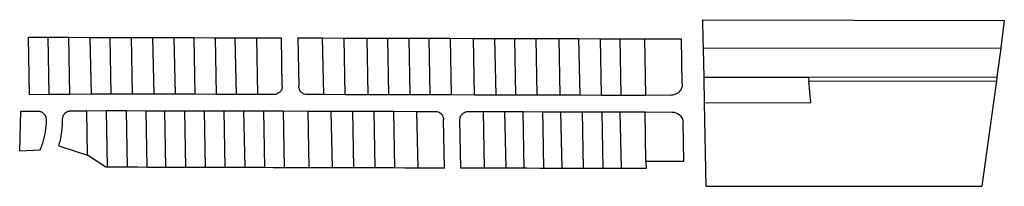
# Model space of a CAD drawing. Extents: x 193771 to 196761, y 288536 to 289041.
import ezdxf

# ---------------------------------------------------------------- set-up
doc = ezdxf.new("R2010")
doc.units = 0
doc.header["$MEASUREMENT"] = 0
doc.layers.add('C_X-BN-Prop-GIS', color=21, linetype='GIS_LINE')
doc.styles.add('CT_X-Line', font='ariali.ttf')
doc.linetypes.add('c_x-bn-prop-t', pattern='A,0.75,-0.08,["EX. P/L",CT_X-Line,S=0.07,R=0,X=-0.025,Y=-0.034],-0.35,0.75,-0.05,0.05,-0.05,0.05,-0.05', length=2.18)
doc.linetypes.add('GIS_LINE', pattern='A,0.75,-0.08,["GIS",CT_X-Line,S=0.07,R=0,X=-0.025,Y=-0.034],-0.2,0.75,-0.05,0.05,-0.05,0.05,-0.05', length=2.03)

msp = doc.modelspace()

# ---------------------------------------------------------------- linework, layer by layer
at = {"layer": 'C_X-BN-Prop-GIS', "linetype": 'c_x-bn-prop-t'}
for p, q in [((195845.7, 289036.6), (195845.6, 289041.4)), ((195845.6, 289041.4), (196760.7, 289038.8)), ((195846.7, 288983), (195845.7, 289036.6)), ((196760.7, 289038.6), (196750.6, 288956.2)), ((196760.7, 289038.8), (196760.7, 289038.6)), ((193801.1, 288813.8), (193797.8, 288988.3)), ((193797.8, 288988.3), (193857.8, 288988.1)), ((193861.1, 288814.3), (193857.8, 288988.1)), ((193857.8, 288988.1), (193920.8, 288988)), ((193924.1, 288814.7), (193920.8, 288988)), ((193920.8, 288988), (193985.8, 288987.8)), ((193989.1, 288815.2), (193985.8, 288987.8)), ((193985.8, 288987.8), (194045.8, 288987.6)), ((194049.1, 288815.6), (194045.8, 288987.6)), ((194045.8, 288987.6), (194110.9, 288987.5)), ((194114.1, 288815.5), (194110.9, 288987.5)), ((194110.9, 288987.5), (194175.9, 288987.3)), ((194179.2, 288815.3), (194175.9, 288987.3)), ((194175.9, 288987.3), (194240.9, 288987.1)), ((194244.2, 288815.1), (194240.9, 288987.1)), ((194240.9, 288987.1), (194300.9, 288987)), ((194304.2, 288815), (194300.9, 288987)), ((194300.9, 288987), (194360.9, 288986.8)), ((194360.9, 288986.8), (194365.9, 288986.8)), ((194369.2, 288814.8), (194365.9, 288986.8)), ((194365.9, 288986.8), (194426, 288986.7)), ((194429.2, 288814.6), (194426, 288986.7)), ((194426, 288986.7), (194491, 288986.5)), ((194494.3, 288814.5), (194491, 288986.5)), ((194491, 288986.5), (194566, 288986.3)), ((194568.8, 288839.8), (194566, 288986.3)), ((194616, 288986.2), (194618.8, 288838.6)), ((194616, 288986.2), (194691.1, 288986)), ((194694.3, 288813.9), (194691.1, 288986)), ((194691.1, 288986), (194756.1, 288985.8)), ((194759.3, 288813.8), (194756.1, 288985.8)), ((194756.1, 288985.8), (194826.1, 288985.6)), ((194829.4, 288813.6), (194826.1, 288985.6)), ((194826.1, 288985.6), (194840, 288985.6)), ((194840, 288985.6), (194889.1, 288985.5)), ((194892.4, 288813.4), (194889.1, 288985.5)), ((194889.1, 288985.5), (194954.1, 288985.3)), ((194957.4, 288813.3), (194954.1, 288985.3)), ((194954.1, 288985.3), (195014.2, 288985.1)), ((195017.4, 288813.1), (195014.2, 288985.1)), ((195014.2, 288985.1), (195079.2, 288985)), ((195082.5, 288812.9), (195079.2, 288985)), ((195079.2, 288985), (195149.2, 288984.8)), ((195152.5, 288812.8), (195149.2, 288984.8)), ((195149.2, 288984.8), (195214.2, 288984.6)), ((195217.5, 288812.6), (195214.2, 288984.6)), ((195214.2, 288984.6), (195274.2, 288984.5)), ((195277.5, 288812.4), (195274.2, 288984.5)), ((195274.2, 288984.5), (195339.3, 288984.3)), ((195342.5, 288812.3), (195339.3, 288984.3)), ((195339.3, 288984.3), (195366.1, 288984.2)), ((195366.1, 288984.2), (195409.3, 288984.1)), ((195412.6, 288812.1), (195409.3, 288984.1)), ((195409.3, 288984.1), (195469.3, 288984)), ((195472.6, 288811.9), (195469.3, 288984)), ((195469.3, 288984), (195534.3, 288983.8)), ((195537.6, 288811.8), (195534.3, 288983.8)), ((195534.3, 288983.8), (195594.4, 288983.6)), ((195597.6, 288811.6), (195594.4, 288983.6)), ((195594.4, 288983.6), (195669.4, 288983.4)), ((195672.7, 288811.4), (195669.4, 288983.4)), ((195669.4, 288983.4), (195780.7, 288983.1)), ((195780.7, 288983.1), (195780.7, 288983.1)), ((195783, 288846.5), (195780.7, 288983.1)), ((195847.3, 288954.5), (195846.7, 288983)), ((195847.3, 288954.5), (196750.6, 288956.2)), ((195847.3, 288951.6), (195847.3, 288954.5)), ((195849, 288866.5), (195847.3, 288951.6)), ((196750.2, 288953.6), (196738.4, 288868.2)), ((196750.6, 288956.2), (196750.2, 288953.6)), ((196750.6, 288956.2), (196750.6, 288956.2)), ((195849, 288866.5), (196166.4, 288867.1)), ((195849, 288863.9), (195849, 288866.5)), ((195850.4, 288789.4), (195849, 288863.9)), ((196166.4, 288867.1), (196738.4, 288868.2)), ((196166.4, 288867.1), (196166.6, 288864.6)), ((196166.6, 288864.6), (196167.6, 288854.6)), ((196167.6, 288854.6), (196736.7, 288855.8)), ((196167.6, 288854.6), (196167.6, 288854.6)), ((196173.5, 288790.1), (196167.6, 288854.6)), ((196736.7, 288855.8), (196727.8, 288791.3)), ((196738.1, 288865.8), (196736.7, 288855.8)), ((196736.7, 288855.8), (196736.7, 288855.8)), ((196738.4, 288868.2), (196738.1, 288865.8)), ((196738.4, 288868.2), (196738.4, 288868.2)), ((194558.6, 288819.2), (194555.2, 288817.1)), ((194561.6, 288821.8), (194558.6, 288819.2)), ((194564.2, 288824.9), (194561.6, 288821.8)), ((194566.2, 288828.3), (194564.2, 288824.9)), ((194567.7, 288832), (194566.2, 288828.3)), ((194568.6, 288835.8), (194567.7, 288832)), ((194568.8, 288839.8), (194568.6, 288835.8)), ((194619.3, 288834.3), (194618.8, 288838.6)), ((194620.5, 288830.2), (194619.3, 288834.3)), ((194622.3, 288826.3), (194620.5, 288830.2)), ((194624.8, 288822.8), (194622.3, 288826.3)), ((194627.9, 288819.8), (194624.8, 288822.8)), ((194631.4, 288817.4), (194627.9, 288819.8)), ((195773.4, 288822.4), (195769.4, 288818.9)), ((195776.9, 288826.5), (195773.4, 288822.4)), ((195779.6, 288831), (195776.9, 288826.5)), ((195781.6, 288836), (195779.6, 288831)), ((195782.7, 288841.2), (195781.6, 288836)), ((195783, 288846.5), (195782.7, 288841.2)), ((193861.1, 288814.3), (193801.1, 288813.8)), ((193924.1, 288814.7), (193861.1, 288814.3)), ((193861.1, 288814.3), (193861.1, 288814.3)), ((193989.1, 288815.2), (193924.1, 288814.7)), ((193924.1, 288814.7), (193924.1, 288814.7)), ((194044.1, 288815.6), (193989.1, 288815.2)), ((193989.1, 288815.2), (193989.1, 288815.2)), ((194049.1, 288815.6), (194044.1, 288815.6)), ((194049.1, 288815.6), (194049.1, 288815.6)), ((194114.1, 288815.5), (194049.1, 288815.6)), ((194114.1, 288815.5), (194114.1, 288815.5)), ((194179.2, 288815.3), (194114.1, 288815.5)), ((194179.2, 288815.3), (194179.2, 288815.3)), ((194244.2, 288815.1), (194179.2, 288815.3)), ((194244.2, 288815.1), (194244.2, 288815.1)), ((194304.2, 288815), (194244.2, 288815.1)), ((194304.2, 288815), (194304.2, 288815)), ((194369.2, 288814.8), (194304.2, 288815)), ((194369.2, 288814.8), (194369.2, 288814.8)), ((194429.2, 288814.6), (194369.2, 288814.8)), ((194429.2, 288814.6), (194429.2, 288814.6)), ((194494.3, 288814.5), (194429.2, 288814.6)), ((194494.3, 288814.5), (194494.3, 288814.5)), ((194543.7, 288814.3), (194494.3, 288814.5)), ((194547.7, 288814.6), (194543.7, 288814.3)), ((194551.6, 288815.6), (194547.7, 288814.6)), ((194555.2, 288817.1), (194551.6, 288815.6)), ((194635.3, 288815.6), (194631.4, 288817.4)), ((194639.5, 288814.5), (194635.3, 288815.6)), ((194643.8, 288814.1), (194639.5, 288814.5)), ((194694.3, 288813.9), (194643.8, 288814.1)), ((194694.3, 288813.9), (194694.3, 288813.9)), ((194759.3, 288813.8), (194694.3, 288813.9)), ((194759.3, 288813.8), (194759.3, 288813.8)), ((194829.4, 288813.6), (194759.3, 288813.8)), ((194829.4, 288813.6), (194829.4, 288813.6)), ((194892.4, 288813.4), (194829.4, 288813.6)), ((194892.4, 288813.4), (194892.4, 288813.4)), ((194957.4, 288813.3), (194892.4, 288813.4)), ((194957.4, 288813.3), (194957.4, 288813.3)), ((195017.4, 288813.1), (194957.4, 288813.3)), ((195017.4, 288813.1), (195017.4, 288813.1)), ((195082.5, 288812.9), (195017.4, 288813.1)), ((195082.5, 288812.9), (195082.5, 288812.9)), ((195152.5, 288812.8), (195082.5, 288812.9)), ((195152.5, 288812.8), (195152.5, 288812.8)), ((195217.5, 288812.6), (195152.5, 288812.8)), ((195217.5, 288812.6), (195217.5, 288812.6)), ((195277.5, 288812.4), (195217.5, 288812.6)), ((195277.5, 288812.4), (195277.5, 288812.4)), ((195342.5, 288812.3), (195277.5, 288812.4)), ((195342.5, 288812.3), (195342.5, 288812.3)), ((195362.7, 288812.2), (195342.5, 288812.3)), ((195412.6, 288812.1), (195362.7, 288812.2)), ((195412.6, 288812.1), (195412.6, 288812.1)), ((195472.6, 288811.9), (195412.6, 288812.1)), ((195472.6, 288811.9), (195472.6, 288811.9)), ((195537.6, 288811.8), (195472.6, 288811.9)), ((195537.6, 288811.8), (195537.6, 288811.8)), ((195597.6, 288811.6), (195537.6, 288811.8)), ((195597.6, 288811.6), (195597.6, 288811.6)), ((195672.7, 288811.4), (195597.6, 288811.6)), ((195749.5, 288812.4), (195672.7, 288811.4)), ((195672.7, 288811.4), (195672.7, 288811.4)), ((195754.8, 288812.8), (195749.5, 288812.4)), ((195760, 288814), (195754.8, 288812.8)), ((195764.9, 288816.1), (195760, 288814)), ((195769.4, 288818.9), (195764.9, 288816.1)), ((195850.4, 288789.4), (196173.5, 288790.1)), ((195855.2, 288535.8), (195850.4, 288789.4)), ((196727.8, 288791.3), (196692.6, 288536.5)), ((193771.5, 288643.6), (193775, 288763.6)), ((193775, 288763.6), (193826.5, 288764)), ((193826.5, 288764), (193827.6, 288764)), ((193827.6, 288764), (193829, 288763.9)), ((193829, 288763.9), (193830.4, 288763.7)), ((193830.4, 288763.7), (193831.8, 288763.5)), ((193831.8, 288763.5), (193833.2, 288763.2)), ((193833.2, 288763.2), (193834.5, 288762.7)), ((193834.5, 288762.7), (193835.9, 288762.3)), ((193835.9, 288762.3), (193837.2, 288761.7)), ((193837.2, 288761.7), (193838.4, 288761.1)), ((193838.4, 288761.1), (193839.7, 288760.4)), ((193839.7, 288760.4), (193840.8, 288759.6)), ((193840.8, 288759.6), (193842, 288758.8)), ((193910, 288758.4), (193911.1, 288759.3)), ((193911.1, 288759.3), (193912.2, 288760.2)), ((193912.2, 288760.2), (193913.4, 288761)), ((193913.4, 288761), (193914.6, 288761.7)), ((193914.6, 288761.7), (193915.9, 288762.3)), ((193915.9, 288762.3), (193917.2, 288762.9)), ((193917.2, 288762.9), (193918.5, 288763.4)), ((193918.5, 288763.4), (193919.9, 288763.8)), ((193919.9, 288763.8), (193921.2, 288764.2)), ((193921.2, 288764.2), (193922.6, 288764.4)), ((193922.6, 288764.4), (193924, 288764.6)), ((193924, 288764.6), (193925.4, 288764.7)), ((193925.4, 288764.7), (193926.5, 288764.8)), ((193926.5, 288764.8), (193975.3, 288765.1)), ((193975.3, 288765.1), (194035.3, 288765.6)), ((193977.7, 288630.1), (193975.3, 288765.1)), ((194038.4, 288593.6), (194035.3, 288765.6)), ((194035.3, 288765.6), (194095.3, 288765.5)), ((194098.5, 288593.5), (194095.3, 288765.5)), ((194095.3, 288765.5), (194155.3, 288765.3)), ((194158.5, 288593.3), (194155.3, 288765.3)), ((194155.3, 288765.3), (194212.4, 288765.2)), ((194215.5, 288593.2), (194212.4, 288765.2)), ((194212.4, 288765.2), (194272.4, 288765)), ((194275.5, 288593), (194272.4, 288765)), ((194272.4, 288765), (194332.4, 288764.9)), ((194335.5, 288592.9), (194332.4, 288764.9)), ((194332.4, 288764.9), (194392.4, 288764.7)), ((194395.5, 288592.7), (194392.4, 288764.7)), ((194392.4, 288764.7), (194452.4, 288764.6)), ((194455.6, 288592.5), (194452.4, 288764.6)), ((194452.4, 288764.6), (194512.5, 288764.4)), ((194515.6, 288592.4), (194512.5, 288764.4)), ((194512.5, 288764.4), (194572.5, 288764.3)), ((194575.6, 288592.2), (194572.5, 288764.3)), ((194572.5, 288764.3), (194647.5, 288764.1)), ((194650.6, 288592), (194647.5, 288764.1)), ((194647.5, 288764.1), (194717.5, 288763.9)), ((194720.7, 288591.8), (194717.5, 288763.9)), ((194717.5, 288763.9), (194782.5, 288763.7)), ((194785.7, 288591.7), (194782.5, 288763.7)), ((194782.5, 288763.7), (194847.6, 288763.5)), ((194850.7, 288591.5), (194847.6, 288763.5)), ((194847.6, 288763.5), (194907.6, 288763.4)), ((194910.7, 288591.4), (194907.6, 288763.4)), ((194907.6, 288763.4), (194977.6, 288763.2)), ((194980.7, 288591.2), (194977.6, 288763.2)), ((194977.6, 288763.2), (195033.1, 288763.1)), ((195033.1, 288763.1), (195037.4, 288762.7)), ((195037.4, 288762.7), (195041.6, 288761.6)), ((195041.6, 288761.6), (195045.5, 288759.8)), ((195045.5, 288759.8), (195049, 288757.3)), ((195118.3, 288757.9), (195121.7, 288760)), ((195121.7, 288760), (195125.4, 288761.6)), ((195125.4, 288761.6), (195129.2, 288762.5)), ((195129.2, 288762.5), (195133.2, 288762.8)), ((195133.2, 288762.8), (195179.7, 288762.7)), ((195183, 288590.7), (195179.7, 288762.7)), ((195179.7, 288762.7), (195244.8, 288762.5)), ((195248, 288590.5), (195244.8, 288762.5)), ((195244.8, 288762.5), (195299.8, 288762.4)), ((195303, 288590.3), (195299.8, 288762.4)), ((195299.8, 288762.4), (195359.8, 288762.2)), ((195360.7, 288714.5), (195359.8, 288762.2)), ((195359.8, 288762.2), (195361.7, 288762.2)), ((195361.7, 288762.2), (195414.8, 288762.1)), ((195418.1, 288590), (195414.8, 288762.1)), ((195414.8, 288762.1), (195479.8, 288761.9)), ((195483.1, 288589.9), (195479.8, 288761.9)), ((195479.8, 288761.9), (195539.9, 288761.7)), ((195543.1, 288589.7), (195539.9, 288761.7)), ((195539.9, 288761.7), (195594.9, 288761.6)), ((195598.2, 288589.6), (195594.9, 288761.6)), ((195594.9, 288761.6), (195669.9, 288761.4)), ((195672.8, 288611.4), (195669.9, 288761.4)), ((195669.9, 288761.4), (195752.2, 288761.2)), ((195752.2, 288761.2), (195757.9, 288760.7)), ((195757.9, 288760.7), (195763.5, 288759.2)), ((193842, 288758.8), (193843.1, 288757.9)), ((193843.1, 288757.9), (193844.1, 288756.9)), ((193844.1, 288756.9), (193845.1, 288755.9)), ((193845.1, 288755.9), (193846, 288754.8)), ((193846, 288754.8), (193846.9, 288753.7)), ((193846.9, 288753.7), (193847.7, 288752.6)), ((193847.7, 288752.6), (193848.4, 288751.3)), ((193848.4, 288751.3), (193849.1, 288750.1)), ((193849.1, 288750.1), (193849.7, 288748.8)), ((193849.7, 288748.8), (193850.2, 288747.5)), ((193850.2, 288747.5), (193850.6, 288746.1)), ((193850.6, 288746.1), (193851, 288744.8)), ((193851, 288744.8), (193851.3, 288743.4)), ((193851.3, 288743.4), (193851.5, 288742)), ((193851.5, 288729.8), (193851.4, 288725.5)), ((193851.5, 288742), (193851.6, 288740.6)), ((193851.7, 288734.1), (193851.5, 288729.8)), ((193851.6, 288740.6), (193851.7, 288739.2)), ((193851.7, 288739.2), (193851.7, 288738.5)), ((193851.7, 288738.5), (193851.7, 288734.1)), ((193901.5, 288728.5), (193901.6, 288733.2)), ((193901.6, 288733.2), (193901.7, 288738)), ((193901.7, 288741), (193901.8, 288742.4)), ((193901.7, 288739.6), (193901.7, 288741)), ((193901.7, 288738), (193901.7, 288739.6)), ((193901.8, 288742.4), (193902, 288743.8)), ((193902, 288743.8), (193902.3, 288745.2)), ((193902.3, 288745.2), (193902.6, 288746.6)), ((193902.6, 288746.6), (193903, 288747.9)), ((193903, 288747.9), (193903.5, 288749.2)), ((193903.5, 288749.2), (193904.1, 288750.5)), ((193904.1, 288750.5), (193904.8, 288751.8)), ((193904.8, 288751.8), (193905.5, 288753)), ((193905.5, 288753), (193906.3, 288754.2)), ((193906.3, 288754.2), (193907.1, 288755.3)), ((193907.1, 288755.3), (193908, 288756.4)), ((193908, 288756.4), (193909, 288757.4)), ((193909, 288757.4), (193910, 288758.4)), ((195049, 288757.3), (195052.1, 288754.3)), ((195052.1, 288754.3), (195054.6, 288750.8)), ((195054.6, 288750.8), (195056.5, 288746.9)), ((195056.5, 288746.9), (195057.6, 288742.8)), ((195057.6, 288742.8), (195058.1, 288738.5)), ((195060.8, 288591), (195058.1, 288738.5)), ((195108.1, 288737.4), (195108.4, 288741.3)), ((195110.8, 288590.8), (195108.1, 288737.4)), ((195108.4, 288741.3), (195109.2, 288745.2)), ((195109.2, 288745.2), (195110.7, 288748.9)), ((195110.7, 288748.9), (195112.7, 288752.3)), ((195112.7, 288752.3), (195115.3, 288755.3)), ((195115.3, 288755.3), (195118.3, 288757.9)), ((195763.5, 288759.2), (195768.7, 288756.8)), ((195768.7, 288756.8), (195773.4, 288753.5)), ((195773.4, 288753.5), (195777.5, 288749.5)), ((195777.5, 288749.5), (195780.9, 288744.8)), ((195780.9, 288744.8), (195783.4, 288739.6)), ((195783.4, 288739.6), (195785, 288734.1)), ((195785, 288734.1), (195785.6, 288728.3)), ((193848.6, 288699.7), (193847.8, 288695.5)), ((193849.2, 288704), (193848.6, 288699.7)), ((193849.8, 288708.3), (193849.2, 288704)), ((193850.3, 288712.6), (193849.8, 288708.3)), ((193850.7, 288716.9), (193850.3, 288712.6)), ((193851.1, 288721.2), (193850.7, 288716.9)), ((193851.4, 288725.5), (193851.1, 288721.2)), ((193898.5, 288695.3), (193899.2, 288700)), ((193899.2, 288700), (193899.8, 288704.7)), ((193899.8, 288704.7), (193900.3, 288709.5)), ((193900.3, 288709.5), (193900.7, 288714.2)), ((193900.7, 288714.2), (193901.1, 288718.9)), ((193901.1, 288718.9), (193901.3, 288723.7)), ((193901.3, 288723.7), (193901.5, 288728.5)), ((195363.1, 288590.2), (195360.7, 288714.5)), ((195787.8, 288611.1), (195785.6, 288728.3)), ((193841.7, 288670.3), (193840.4, 288666.2)), ((193842.9, 288674.5), (193841.7, 288670.3)), ((193844.1, 288678.6), (193842.9, 288674.5)), ((193845.1, 288682.8), (193844.1, 288678.6)), ((193846.1, 288687), (193845.1, 288682.8)), ((193847, 288691.2), (193846.1, 288687)), ((193847.8, 288695.5), (193847, 288691.2)), ((193892.8, 288667.3), (193893.9, 288671.9)), ((193893.9, 288671.9), (193895, 288676.6)), ((193895, 288676.6), (193896, 288681.2)), ((193896, 288681.2), (193896.9, 288685.9)), ((193896.9, 288685.9), (193897.7, 288690.6)), ((193897.7, 288690.6), (193898.5, 288695.3)), ((193771.5, 288643.6), (193832.9, 288646)), ((193834.5, 288649.9), (193832.9, 288646)), ((193832.9, 288646), (193832.9, 288646)), ((193836.1, 288654), (193834.5, 288649.9)), ((193837.6, 288658), (193836.1, 288654)), ((193839.1, 288662.1), (193837.6, 288658)), ((193840.4, 288666.2), (193839.1, 288662.1)), ((193890.3, 288658.1), (193891.6, 288662.7)), ((193890.3, 288658.1), (193977.7, 288630.1)), ((193891.6, 288662.7), (193892.8, 288667.3)), ((193977.7, 288630.1), (193977.7, 288630.1)), ((194006.3, 288611.1), (193977.7, 288630.1)), ((194032.5, 288593.6), (194006.3, 288611.1)), ((195672.8, 288611.4), (195673.2, 288589.4)), ((195672.8, 288611.4), (195672.8, 288611.4)), ((195787.8, 288611.1), (195672.8, 288611.4)), ((195787.8, 288611.1), (195787.8, 288611.1)), ((194038.4, 288593.6), (194032.5, 288593.6)), ((194038.4, 288593.6), (194038.4, 288593.6)), ((194090.5, 288593.5), (194038.4, 288593.6)), ((194098.5, 288593.5), (194090.5, 288593.5)), ((194098.5, 288593.5), (194098.5, 288593.5)), ((194130.5, 288593.4), (194098.5, 288593.5)), ((194158.5, 288593.3), (194130.5, 288593.4)), ((194158.5, 288593.3), (194158.5, 288593.3)), ((194170.5, 288593.3), (194158.5, 288593.3)), ((194210.5, 288593.2), (194170.5, 288593.3)), ((194215.5, 288593.2), (194210.5, 288593.2)), ((194215.5, 288593.2), (194215.5, 288593.2)), ((194250.5, 288593.1), (194215.5, 288593.2)), ((194275.5, 288593), (194250.5, 288593.1)), ((194275.5, 288593), (194275.5, 288593)), ((194290.5, 288593), (194275.5, 288593)), ((194330.5, 288592.9), (194290.5, 288593)), ((194335.5, 288592.9), (194330.5, 288592.9)), ((194335.5, 288592.9), (194335.5, 288592.9)), ((194355.5, 288592.8), (194335.5, 288592.9)), ((194380.5, 288592.7), (194355.5, 288592.8)), ((194395.5, 288592.7), (194380.5, 288592.7)), ((194395.5, 288592.7), (194395.5, 288592.7)), ((194420.6, 288592.6), (194395.5, 288592.7)), ((194455.6, 288592.5), (194420.6, 288592.6)), ((194455.6, 288592.5), (194455.6, 288592.5)), ((194460.6, 288592.5), (194455.6, 288592.5)), ((194500.6, 288592.4), (194460.6, 288592.5)), ((194515.6, 288592.4), (194500.6, 288592.4)), ((194515.6, 288592.4), (194515.6, 288592.4)), ((194540.6, 288592.3), (194515.6, 288592.4)), ((194575.6, 288592.2), (194540.6, 288592.3)), ((194575.6, 288592.2), (194575.6, 288592.2)), ((194580.6, 288592.2), (194575.6, 288592.2)), ((194620.6, 288592.1), (194580.6, 288592.2)), ((194650.6, 288592), (194620.6, 288592.1)), ((194650.6, 288592), (194650.6, 288592)), ((194660.6, 288592), (194650.6, 288592)), ((194700.6, 288591.9), (194660.6, 288592)), ((194720.7, 288591.8), (194700.6, 288591.9)), ((194720.7, 288591.8), (194720.7, 288591.8)), ((194740.7, 288591.8), (194720.7, 288591.8)), ((194780.7, 288591.7), (194740.7, 288591.8)), ((194785.7, 288591.7), (194780.7, 288591.7)), ((194785.7, 288591.7), (194785.7, 288591.7)), ((194820.7, 288591.6), (194785.7, 288591.7)), ((194850.7, 288591.5), (194820.7, 288591.6)), ((194850.7, 288591.5), (194850.7, 288591.5)), ((194860.7, 288591.5), (194850.7, 288591.5)), ((194900.7, 288591.4), (194860.7, 288591.5)), ((194910.7, 288591.4), (194900.7, 288591.4)), ((194910.7, 288591.4), (194910.7, 288591.4)), ((194940.7, 288591.3), (194910.7, 288591.4)), ((194980.7, 288591.2), (194940.7, 288591.3)), ((194980.7, 288591.2), (194980.7, 288591.2)), ((195020.7, 288591.1), (194980.7, 288591.2)), ((195060.8, 288591), (195020.7, 288591.1)), ((195060.8, 288591), (195060.8, 288591)), ((195150.8, 288590.7), (195110.8, 288590.8)), ((195183, 288590.7), (195150.8, 288590.7)), ((195183, 288590.7), (195183, 288590.7)), ((195190.8, 288590.6), (195183, 288590.7)), ((195230.8, 288590.5), (195190.8, 288590.6)), ((195248, 288590.5), (195230.8, 288590.5)), ((195248, 288590.5), (195248, 288590.5)), ((195270.8, 288590.4), (195248, 288590.5)), ((195303, 288590.3), (195270.8, 288590.4)), ((195303, 288590.3), (195303, 288590.3)), ((195310.8, 288590.3), (195303, 288590.3)), ((195350.9, 288590.2), (195310.8, 288590.3)), ((195358.2, 288590.2), (195350.9, 288590.2)), ((195363.1, 288590.2), (195358.2, 288590.2)), ((195363.1, 288590.2), (195363.1, 288590.2)), ((195390.9, 288590.1), (195363.1, 288590.2)), ((195418.1, 288590), (195390.9, 288590.1)), ((195418.1, 288590), (195418.1, 288590)), ((195483.1, 288589.9), (195418.1, 288590)), ((195483.1, 288589.9), (195483.1, 288589.9)), ((195487.9, 288589.9), (195483.1, 288589.9)), ((195543.1, 288589.7), (195487.9, 288589.9)), ((195543.1, 288589.7), (195543.1, 288589.7)), ((195549.9, 288589.7), (195543.1, 288589.7)), ((195588.2, 288589.6), (195549.9, 288589.7)), ((195598.2, 288589.6), (195588.2, 288589.6)), ((195598.2, 288589.6), (195598.2, 288589.6)), ((195673.2, 288589.4), (195598.2, 288589.6)), ((195855.2, 288535.8), (196692.6, 288536.5)), ((195855.2, 288535.8), (195855.2, 288535.8)), ((196692.6, 288536.5), (196692.6, 288536.5)), ((196692.6, 288536.5), (196692.6, 288536.5))]:
    msp.add_line(p, q, dxfattribs=at)

doc.saveas('drawing.dxf')
